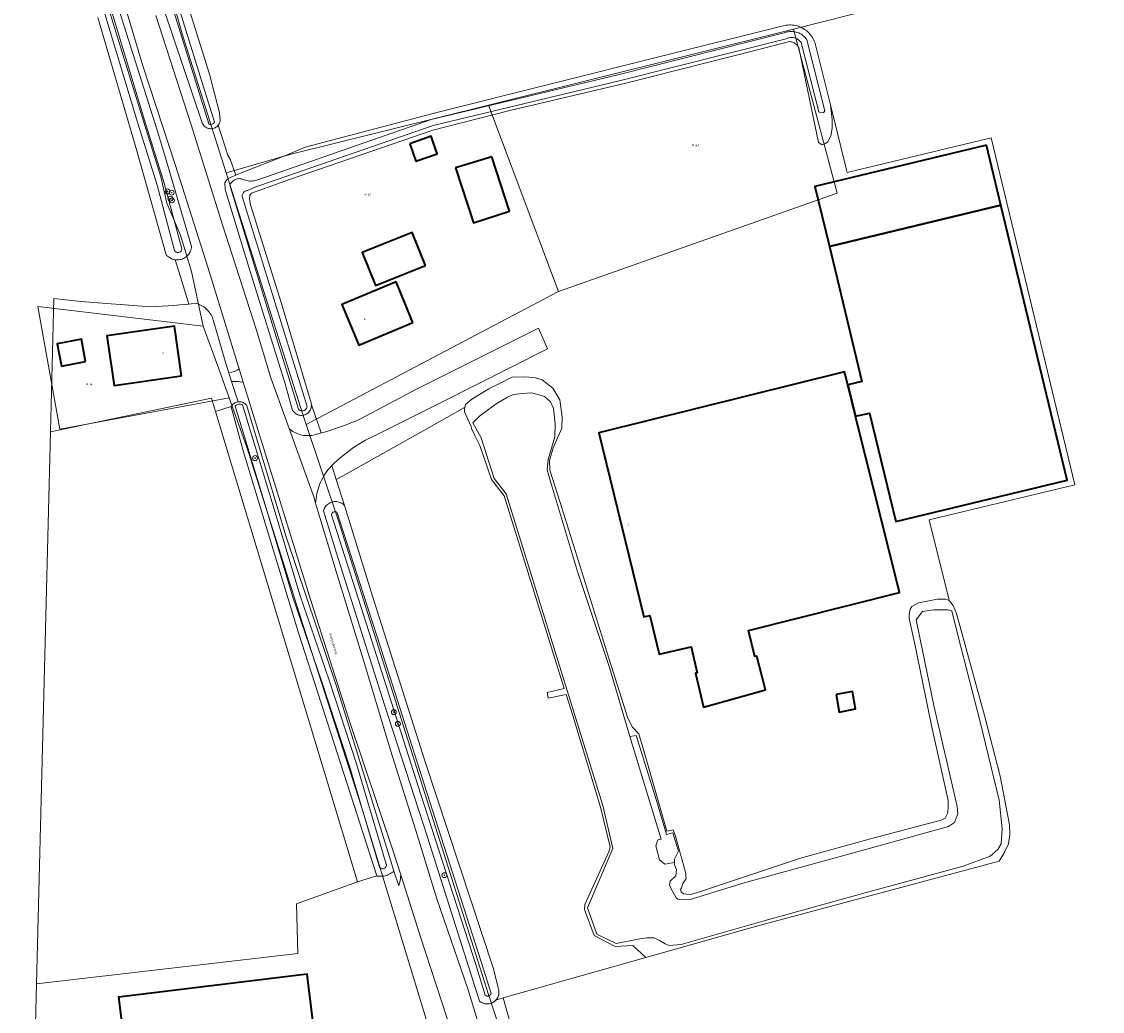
# Model space of a CAD drawing. Header units: metres. Extents: x 250001 to 257773, y 598992 to 609118.
# Tile 222 of 256: x 251309 to 251484, y 603246 to 603407. Entities that reach past the tile are written whole.
import ezdxf
from ezdxf.enums import TextEntityAlignment as Align
from ezdxf.lldxf.tags import DXFTag

# ---------------------------------------------------------------- set-up
doc = ezdxf.new("R2010")
doc.units = ezdxf.units.M
for name, color, linetype, lineweight in [('B-WE-GR-BOOM-S', 252, 'Continuous', 25), ('B-WE-GR-BOUWLAND-GV', 252, 'Continuous', 13), ('B-WE-GR-GRAS-GV', 252, 'Continuous', 13), ('B-WE-GR-GROENVOORZIENING-GV', 252, 'Continuous', 18), ('B-WE-KG-GRENS_PERCEEL-G', 150, 'KG-PERCEEL', 18), ('B-WE-KG-GRENS_PERCEEL-S', 150, 'Continuous', 25), ('B-WE-KW-KUNSTWERK_STEIGER-GV', 252, 'Continuous', 18), ('B-WE-OG-BEBOUWING-GV', 1, 'Continuous', 35), ('B-WE-OG-BEBOUWING-T18', 7, 'Continuous', 18), ('B-WE-OG-BEBOUWING_LOODS-GV', 1, 'Continuous', 35), ('B-WE-OG-TERREIN_ERF-GV', 7, 'Continuous', 18), ('B-WE-OG-TOPOGRAFIE-T18', 2, 'Continuous', 18), ('B-WE-OG-WATER-GV', 252, 'Continuous', 18), ('B-WE-OG-WATER_SLOOT-GV', 252, 'Continuous', 18), ('B-WE-VH-ONVERHARD-GV', 252, 'Continuous', 18), ('B-WE-VH-VERHARDING_GESLOTEN-GV', 252, 'Continuous', 18), ('B-WE-VH-VERHARDING_OPEN-GV', 252, 'Continuous', 18), ('X-XX-AL-REFERENTIE-G', 7, 'Continuous', 18)]:
    doc.layers.add(name, color=color, linetype=linetype, lineweight=lineweight)
doc.styles.add('NLCS-ISO', font='NLCS-ISO.ttf')
doc.styles.add('NLCS-ISO-ANNOTATIEF-T18', font='NLCS-ISO.ttf', dxfattribs={"height": 1.8})
doc.styles.get("Standard").update_dxf_attribs({"font": 'NLCS-ISO.ttf'})
tags = doc.linetypes.add('KG-PERCEEL', pattern='A,5.5,-2,["P",Standard,S=1.8,R=0,X=-0.5,Y=-0.9],-2,5.5,-2,[5,NLCS.SHX,S=0.75,R=0,X=0,Y=0],-2', length=19).pattern_tags.tags
tags[6] = DXFTag(74, 10)

# ---------------------------------------------------------------- blocks, each defined once
blk = doc.blocks.new('SKG-PERCEELNUMMER-SO')
at = {"style": 'NLCS-ISO', "oblique": 10, "flags": 1}
blk.add_attdef('GEMEENTECODE', text='', height=1.8, dxfattribs=at).set_placement((0, 2.55), align=Align.MIDDLE_CENTER)
at = {"style": 'NLCS-ISO', "oblique": 10}
blk.add_attdef('SECTIE', text='', height=1.8, dxfattribs=at).set_placement((-0.5, 0), align=Align.MIDDLE_RIGHT)
blk.add_attdef('PERCEELNUMMER', text='', height=1.8, dxfattribs=at).set_placement((0.5, 0), align=Align.MIDDLE_LEFT)
blk = doc.blocks.new('BS2021-132-Xref-KAD-20210617')
at = {"layer": 'B-WE-KG-GRENS_PERCEEL-G', "flags": 128}
for points in [[(251263.054, 603597.515), (251263.437, 603596.25), (251265.671, 603589.312), (251272.25, 603568.5), (251281.187, 603540.5), (251282.171, 603537.5), (251287.046, 603521.875), (251288.968, 603515.687), (251290.953, 603509.125), (251294.109, 603500.375), (251304.437, 603467.062), (251313.875, 603437.312), (251321.281, 603413.25), (251327.656, 603392.75), (251331.156, 603381.437), (251332.14, 603377.125), (251334.359, 603371.937), (251336.14, 603366.062), (251338.046, 603357.187)], [(251341.765, 603382.077), (251334.633, 603404.609), (251332.855, 603410.832), (251314.631, 603468.615), (251297.296, 603525.953), (251294.63, 603533.954), (251274.509, 603597.515)], [(251752.291, 603479.917), (251649.645, 603455.645), (251593.17, 603442.59), (251593.033, 603443.588), (251581.04, 603440.81), (251540.04, 603430.43), (251490.61, 603418.61), (251489.303, 603418.027), (251488.97, 603418.75), (251443.08, 603407.7), (251433.852, 603405.401)], [(251433.852, 603405.401), (251384.348, 603393.07)], [(251395.736, 603362.78), (251440.946, 603378.751), (251433.852, 603405.401)], [(251384.348, 603393.07), (251352.11, 603385.04), (251341.765, 603382.077)], [(251384.348, 603393.07), (251395.736, 603362.78)], [(251341.765, 603382.077), (251354.19, 603342.826), (251354.727, 603341.226)], [(251387.292, 603358.342), (251395.736, 603362.78)], [(251342.244, 603345.534), (251314.745, 603340.423), (251311.162, 603360.343), (251338.046, 603357.187)], [(251338.046, 603357.187), (251340.562, 603350.25), (251342.244, 603345.534)], [(251387.292, 603358.342), (251354.727, 603341.226)], [(251342.244, 603345.534), (251345.109, 603337.5), (251354.218, 603308.75), (251363.718, 603279.125), (251376.742, 603236.477), (251376.819, 603236.502), (251379.632, 603235.685), (251381.633, 603234.93), (251382.134, 603234.301), (251383.317, 603229.312)], [(251354.727, 603341.226), (251359.938, 603325.712), (251384.352, 603248.674), (251390.32, 603230.499), (251419.345, 603137.186), (251420.701, 603131.489), (251448.098, 603042.516), (251453.795, 603027.325), (251463.831, 602994.231), (251478.479, 602949.745)]]:
    blk.add_lwpolyline(points, dxfattribs=at)
at = {"layer": 'B-WE-KG-GRENS_PERCEEL-S', "xscale": 0.2, "yscale": 0.2, "zscale": 0.2}
for p, values in [((251417.818, 603386.553), {'PERCEELNUMMER': '62', 'SECTIE': 'M'}), ((251364.612, 603378.535), {'PERCEELNUMMER': '61', 'SECTIE': 'M'}), ((251319.433, 603347.738), {'PERCEELNUMMER': '14', 'SECTIE': 'M'})]:
    blk.add_blockref('SKG-PERCEELNUMMER-SO', p, dxfattribs=at).add_auto_attribs(values)
blk = doc.blocks.new('SGR-BOOM_01-SO')
at = {"linetype": 'ByBlock', "lineweight": 18}
h = blk.add_hatch(color=0, dxfattribs=at)
h.dxf.hatch_style = 1
edge = h.paths.add_edge_path()
edge.add_arc((0, 0), 0.25, 0, 360)
at = {"color": 0, "linetype": 'ByBlock', "lineweight": 18}
for radius in [2, 0.25]:
    blk.add_circle((0, 0), radius, dxfattribs=at)
blk = doc.blocks.new('BS2021-132-Xref-BGT-GRIJS-20210617-aangepast')
at = {"layer": 'B-WE-GR-BOUWLAND-GV', "flags": 128}
for points in [[(251310.262, 603221.906), (251310.982, 603250.392), (251313.245, 603340.005), (251313.791, 603361.635), (251318.17, 603361.159), (251329.467, 603360.325), (251330.416, 603360.359), (251331.364, 603360.405), (251332.313, 603360.463), (251333.261, 603360.533), (251334.209, 603360.615), (251335.155, 603360.71), (251335.672, 603360.768), (251334.625, 603364.3), (251333.474, 603367.957), (251333.444, 603367.961), (251333.253, 603367.998), (251333.066, 603368.051), (251332.884, 603368.119), (251332.709, 603368.202), (251332.54, 603368.299), (251332.381, 603368.409), (251332.231, 603368.532), (251332.091, 603368.667), (251332, 603368.769), (251327.248, 603385.617), (251320.905, 603407.308)], [(251333.571, 603415.582), (251339.058, 603398.071), (251340.662, 603391.81), (251340.794, 603390.626), (251340.773, 603390.471), (251340.736, 603390.319), (251340.683, 603390.172), (251340.616, 603390.031), (251340.476, 603389.824), (251342.047, 603384.93), (251342.383, 603384.258), (251343.316, 603381.675), (251344.059, 603381.993), (251351.303, 603384.84), (251354.584, 603386.22), (251376.202, 603391.899), (251412.426, 603400.998), (251432.176, 603405.92), (251432.424, 603405.981), (251432.681, 603406.027), (251432.941, 603406.058), (251433.202, 603406.073), (251433.463, 603406.071), (251433.724, 603406.054), (251433.983, 603406.021), (251434.24, 603405.972), (251434.493, 603405.907), (251434.742, 603405.828), (251434.985, 603405.733), (251435.222, 603405.623), (251435.674, 603405.361), (251435.888, 603405.21), (251435.974, 603405.141), (251436.091, 603405.046), (251436.284, 603404.87), (251436.637, 603404.484), (251436.795, 603404.276), (251436.939, 603404.058), (251437.07, 603403.832), (251437.29, 603403.358), (251437.378, 603403.112), (251437.45, 603402.861), (251437.507, 603402.606), (251439.867, 603393.116), (251442.385, 603382.993), (251442.597, 603382.132), (251465.951, 603387.757), (251479.53, 603331.416), (251455.88, 603325.738), (251459.074, 603312.901), (251459.144, 603312.641), (251459.771, 603311.812), (251460.341, 603310.538), (251464.887, 603293.976), (251467.425, 603284.097), (251468.937, 603276.198), (251468.97, 603274.644), (251468.795, 603273.115), (251468.04, 603271.544), (251467.281, 603270.321), (251427.677, 603259.676), (251409.875, 603254.642), (251386.709, 603248.091), (251388.641, 603241.33)]]:
    blk.add_lwpolyline(points, dxfattribs=at)
at = {"layer": 'B-WE-GR-GRAS-GV', "flags": 128}
for points in [[(251313.245, 603340.005), (251310.982, 603250.392), (251353.416, 603255.295), (251353.177, 603263.391), (251363.099, 603266.963), (251340.019, 603343.304), (251339.366, 603345.465)], [(251393.88, 603297.71), (251396.658, 603298.345), (251386.895, 603329.619), (251384.821, 603332.296), (251382.969, 603337.8), (251382.175, 603339.334), (251381.602, 603340.543), (251381.561, 603340.865), (251380.444, 603343.24), (251380.448, 603343.75), (251380.495, 603343.945), (251380.472, 603343.987), (251374.696, 603340.735), (251360.511, 603332.786), (251359.635, 603332.295), (251360.969, 603328.069), (251365.524, 603313.318), (251374.064, 603286.411), (251385.137, 603252.807), (251385.929, 603249.713), (251385.983, 603249.546), (251386.021, 603249.375), (251386.045, 603249.202), (251386.052, 603249.027), (251386.043, 603248.852), (251386.018, 603248.679), (251385.977, 603248.508), (251385.921, 603248.343), (251385.85, 603248.182), (251385.765, 603248.03), (251385.667, 603247.885), (251385.555, 603247.75), (251385.547, 603247.742), (251386.709, 603248.091), (251409.875, 603254.642), (251407.771, 603256.594), (251404.913, 603256.435), (251401.5, 603258.261), (251399.912, 603262.467), (251399.992, 603263.261), (251403.881, 603271.834), (251404.119, 603272.627), (251402.532, 603279.057), (251398.007, 603294.138), (251396.976, 603297.392), (251394.039, 603296.757)]]:
    blk.add_lwpolyline(points, close=True, dxfattribs=at)
at = {"layer": 'B-WE-GR-GROENVOORZIENING-GV', "flags": 128}
for points in [[(251330.357, 603407.584), (251336.071, 603389.834), (251341.177, 603373.64), (251346.616, 603356.658), (251349.024, 603348.805), (251351.995, 603340.534), (251352.147, 603340.405), (251352.36, 603340.242), (251352.582, 603340.092), (251352.813, 603339.955), (251353.052, 603339.832), (251353.297, 603339.724), (251353.548, 603339.63), (251353.805, 603339.552), (251354.066, 603339.489), (251354.33, 603339.442), (251354.596, 603339.41), (251354.864, 603339.395), (251355.132, 603339.395), (251355.4, 603339.412), (251355.666, 603339.444), (251355.93, 603339.492), (251356.191, 603339.556), (251356.447, 603339.635), (251356.506, 603339.65), (251357.165, 603339.824), (251355.599, 603344.41), (251355.6, 603344.248), (251355.584, 603344.087), (251355.553, 603343.928), (251355.506, 603343.773), (251355.445, 603343.624), (251355.368, 603343.481), (251355.278, 603343.347), (251355.176, 603343.222), (251355.061, 603343.108), (251354.936, 603343.006), (251354.801, 603342.917), (251354.658, 603342.841), (251354.508, 603342.78), (251354.353, 603342.734), (251354.194, 603342.703), (251354.033, 603342.689), (251353.872, 603342.69), (251353.711, 603342.707), (251353.552, 603342.74), (251353.398, 603342.789), (251353.107, 603342.93), (251352.974, 603343.021), (251352.85, 603343.126), (251352.738, 603343.242), (251352.637, 603343.368), (251352.549, 603343.504), (251351.313, 603347.783), (251345.431, 603366.769), (251341.584, 603379.335), (251341.548, 603380.425), (251341.824, 603380.877), (251342.19, 603381.191), (251343.316, 603381.675), (251342.383, 603384.258), (251342.047, 603384.93), (251340.476, 603389.824), (251340.441, 603389.773), (251340.334, 603389.658), (251340.216, 603389.555), (251340.088, 603389.465), (251339.952, 603389.388), (251339.809, 603389.326), (251339.66, 603389.278), (251339.507, 603389.247), (251339.351, 603389.23), (251339.195, 603389.23), (251339.039, 603389.246), (251338.886, 603389.277), (251338.737, 603389.324), (251338.594, 603389.386), (251338.457, 603389.463), (251338.329, 603389.553), (251338.211, 603389.655), (251338.104, 603389.769), (251338.009, 603389.893), (251337.927, 603390.027), (251337.86, 603390.168), (251337.856, 603390.177), (251331.713, 603408.498)], [(251324.121, 603409.288), (251330.569, 603388.977), (251332.248, 603383.443), (251336.151, 603370.114), (251336.128, 603369.922), (251336.09, 603369.731), (251336.036, 603369.545), (251335.967, 603369.363), (251335.884, 603369.188), (251335.786, 603369.02), (251335.674, 603368.861), (251335.551, 603368.712), (251335.268, 603368.446), (251335.111, 603368.332), (251334.945, 603368.23), (251334.772, 603368.143), (251334.592, 603368.07), (251334.406, 603368.013), (251334.217, 603367.971), (251334.024, 603367.944), (251333.831, 603367.934), (251333.637, 603367.939), (251333.474, 603367.957), (251334.625, 603364.3), (251335.672, 603360.768), (251336.1, 603360.817), (251336.761, 603360.899), (251337.004, 603360.834), (251337.241, 603360.755), (251337.473, 603360.66), (251337.699, 603360.551), (251337.917, 603360.428), (251338.127, 603360.291), (251338.328, 603360.141), (251338.518, 603359.978), (251338.698, 603359.804), (251339.023, 603359.422), (251339.166, 603359.217), (251339.297, 603359.003), (251339.413, 603358.781), (251339.514, 603358.552), (251339.601, 603358.317), (251339.644, 603358.181), (251341.596, 603351.509), (251342.19, 603349.619), (251342.687, 603349.696), (251342.907, 603349.758), (251343.122, 603349.835), (251343.33, 603349.927), (251343.532, 603350.033), (251343.726, 603350.153), (251343.846, 603350.239), (251343.749, 603350.552), (251338.775, 603366.737), (251333.522, 603383.237), (251328.219, 603399.44), (251323.385, 603415.684)], [(251388.641, 603241.33), (251386.709, 603248.091), (251385.547, 603247.742), (251385.432, 603247.626), (251385.298, 603247.513), (251385.154, 603247.414), (251385.001, 603247.327), (251384.842, 603247.255), (251384.676, 603247.198), (251384.506, 603247.157), (251384.333, 603247.131), (251384.158, 603247.12), (251383.983, 603247.126), (251383.809, 603247.148), (251383.638, 603247.185), (251383.471, 603247.238), (251383.31, 603247.306), (251383.155, 603247.389), (251383.009, 603247.485), (251382.914, 603247.558), (251374.462, 603274.193), (251367.466, 603295.684), (251359.679, 603320.315), (251357.556, 603327.189), (251357.609, 603327.361), (251357.676, 603327.527), (251357.758, 603327.686), (251357.854, 603327.838), (251357.964, 603327.981), (251358.217, 603328.233), (251358.36, 603328.342), (251358.512, 603328.437), (251358.672, 603328.519), (251358.838, 603328.586), (251359.01, 603328.637), (251359.186, 603328.674), (251359.364, 603328.694), (251359.543, 603328.699), (251359.722, 603328.687), (251359.9, 603328.66), (251360.074, 603328.617), (251360.244, 603328.559), (251360.407, 603328.486), (251360.564, 603328.398), (251360.713, 603328.297), (251360.852, 603328.183), (251360.969, 603328.069), (251359.635, 603332.295), (251358.924, 603334.548), (251358.791, 603334.41), (251358.533, 603334.119), (251358.286, 603333.818), (251358.053, 603333.507), (251357.832, 603333.186), (251357.625, 603332.857), (251357.431, 603332.519), (251357.252, 603332.174), (251357.086, 603331.822), (251356.936, 603331.463), (251356.8, 603331.098), (251356.679, 603330.729), (251356.574, 603330.354), (251356.484, 603329.975), (251356.41, 603329.593), (251356.352, 603329.209), (251356.309, 603328.822), (251356.282, 603328.433), (251359.608, 603317.357), (251363.993, 603303.128), (251368.459, 603288.345), (251372.57, 603275.298), (251375.934, 603264.182), (251381.065, 603249.421), (251385.218, 603235.693)]]:
    blk.add_lwpolyline(points, dxfattribs=at)
for points in [[(251343.73, 603348.176), (251343.413, 603348.192), (251343.094, 603348.192), (251342.777, 603348.177), (251342.647, 603348.163), (251343.68, 603344.874), (251343.924, 603344.895), (251344.078, 603344.885), (251344.231, 603344.858), (251344.381, 603344.816), (251344.525, 603344.759), (251344.663, 603344.688), (251344.793, 603344.603), (251344.913, 603344.505), (251345.023, 603344.394), (251345.032, 603344.384), (251351.509, 603322.946), (251359.736, 603298.565), (251368.291, 603270.988), (251368.982, 603268.675), (251369.773, 603266.302), (251369.865, 603266.583), (251369.941, 603266.869), (251370.002, 603267.159), (251370.047, 603267.451), (251370.076, 603267.746), (251370.089, 603268.042), (251370.09, 603268.098), (251368.802, 603272.108), (251361.632, 603293.498), (251355.485, 603312.613), (251349.331, 603332.536), (251344.519, 603348.065), (251344.361, 603348.095), (251344.047, 603348.144)], [(251342.545, 603344.049), (251342.583, 603344.117), (251340.019, 603343.304), (251363.099, 603266.963), (251366.225, 603267.9), (251361.38, 603282.846), (251353.509, 603307.401), (251344.527, 603336.935)]]:
    blk.add_lwpolyline(points, close=True, dxfattribs=at)
at = {"layer": 'B-WE-KW-KUNSTWERK_STEIGER-GV', "flags": 128}
blk.add_lwpolyline([(251411.634, 603280.141), (251408.335, 603290.699), (251407.313, 603290.522), (251412.382, 603273.885), (251411.847, 603273.773), (251411.514, 603272.779), (251412.099, 603270.524), (251412.974, 603269.798), (251414.548, 603270.072), (251414.524, 603270.608), (251415.184, 603271.947), (251414.281, 603274.924), (251413.258, 603274.608)], close=True, dxfattribs=at)
at = {"layer": 'B-WE-OG-BEBOUWING-GV', "flags": 128}
for points in [[(251371.583, 603386.801), (251372.536, 603383.985), (251376.023, 603385.166), (251375.055, 603387.996)], [(251379.017, 603382.856), (251381.918, 603373.957), (251387.772, 603375.83), (251384.888, 603384.656)], [(251467.557, 603376.829), (251439.702, 603370.12), (251444.986, 603348.185), (251442.684, 603347.638), (251443.95, 603342.559), (251446.22, 603343.06), (251450.459, 603325.465), (251478.324, 603332.155)], [(251374.137, 603367.042), (251371.97, 603372.397), (251363.848, 603369.11), (251366.015, 603363.755)], [(251372.09, 603357.74), (251369.331, 603364.349), (251360.541, 603360.679), (251363.3, 603354.07)], [(251334.506, 603349.126), (251333.347, 603357.175), (251322.402, 603355.579), (251323.559, 603347.549)], [(251318.942, 603351.439), (251318.267, 603355.034), (251314.324, 603354.294), (251314.999, 603350.699)], [(251443.95, 603342.559), (251442.684, 603347.638), (251442.149, 603349.782), (251402.272, 603339.837), (251409.579, 603309.958), (251410.545, 603310.186), (251412.033, 603303.891), (251417.247, 603305.124), (251418.244, 603300.905), (251417.962, 603300.838), (251419.266, 603295.323), (251429.3, 603298.11), (251427.917, 603303.611), (251427.616, 603303.535), (251426.559, 603307.743), (251451.095, 603313.91)], [(251440.773, 603297.376), (251441.291, 603294.523), (251443.949, 603295.02), (251443.452, 603297.863)], [(251356.391, 603239.98), (251354.922, 603251.966), (251324.299, 603248.214), (251325.767, 603236.228)]]:
    blk.add_lwpolyline(points, close=True, dxfattribs=at)
at = {"layer": 'B-WE-OG-BEBOUWING_LOODS-GV', "flags": 128}
blk.add_lwpolyline([(251465.214, 603386.551), (251437.36, 603379.842), (251439.702, 603370.12), (251467.557, 603376.829)], close=True, dxfattribs=at)
at = {"layer": 'B-WE-OG-TERREIN_ERF-GV', "flags": 128}
for points in [[(251465.951, 603387.757), (251442.597, 603382.132), (251442.385, 603382.993), (251439.867, 603393.116), (251440.158, 603390.707), (251440.131, 603389.362), (251440.057, 603388.6), (251439.954, 603388.056), (251439.674, 603387.564), (251439.435, 603387.072), (251438.976, 603386.796), (251438.543, 603386.601), (251437.914, 603386.995), (251434.735, 603402.357), (251434.692, 603402.441), (251434.605, 603402.584), (251434.506, 603402.718), (251434.394, 603402.843), (251434.271, 603402.956), (251433.995, 603403.146), (251433.846, 603403.22), (251433.69, 603403.28), (251433.529, 603403.325), (251433.365, 603403.355), (251433.199, 603403.369), (251427.784, 603402.006), (251406.668, 603396.641), (251387.83, 603392.165), (251375.315, 603389), (251352.043, 603380.973), (251345.848, 603378.754), (251345.573, 603378.439), (251345.568, 603377.803), (251345.696, 603376.894), (251350.696, 603361.003), (251355.556, 603344.705), (251355.582, 603344.571), (251355.599, 603344.41), (251357.165, 603339.824), (251357.307, 603339.862), (251358.104, 603340.088), (251358.897, 603340.33), (251359.685, 603340.588), (251360.468, 603340.86), (251361.245, 603341.148), (251362.017, 603341.45), (251362.783, 603341.767), (251363.542, 603342.099), (251372.569, 603346.88), (251392.468, 603356.859), (251393.937, 603353.514), (251376.462, 603344.687), (251366.15, 603339.536), (251366.063, 603339.497), (251365.494, 603339.227), (251364.932, 603338.943), (251364.378, 603338.646), (251363.831, 603338.334), (251363.292, 603338.008), (251362.761, 603337.668), (251362.24, 603337.316), (251361.727, 603336.95), (251361.224, 603336.571), (251360.731, 603336.18), (251360.248, 603335.776), (251359.775, 603335.36), (251359.313, 603334.932), (251359.061, 603334.69), (251358.924, 603334.548), (251359.635, 603332.295), (251360.511, 603332.786), (251374.696, 603340.735), (251380.472, 603343.987), (251380.495, 603343.945), (251380.622, 603344.475), (251381.649, 603345.302), (251384.4, 603346.995), (251388.197, 603348.866), (251390.123, 603348.966), (251391.838, 603348.859), (251393.041, 603348.431), (251393.825, 603347.868), (251394.769, 603347.095), (251395.937, 603345.229), (251396.308, 603342.397), (251396.27, 603340.634), (251394.828, 603337.422), (251394.277, 603335.362), (251394.311, 603333.785), (251396.007, 603328.529), (251403.576, 603304.297), (251406.989, 603293.529), (251407.742, 603292.038), (251408.777, 603290.963), (251409.926, 603286.918), (251413.308, 603275.199), (251414.353, 603275.399), (251414.716, 603274.353), (251416.36, 603268.494), (251416.444, 603267.496), (251415.927, 603266.665), (251415.69, 603265.994), (251415.548, 603265.717), (251415.638, 603265.322), (251416.03, 603264.994), (251417.119, 603264.869), (251418.095, 603265.186), (251434.981, 603270.798), (251446.745, 603274.04), (251457.856, 603276.94), (251458.485, 603277.283), (251458.863, 603278.045), (251458.986, 603278.925), (251458.973, 603280.178), (251456.291, 603292.308), (251453.504, 603305.83), (251452.631, 603309.688), (251452.636, 603310.314), (251452.829, 603311.194), (251453.088, 603311.679), (251454.183, 603312.226), (251457.25, 603312.85), (251458.618, 603312.839), (251459.144, 603312.641), (251459.074, 603312.901), (251455.88, 603325.738), (251479.53, 603331.416)], [(251372.536, 603383.985), (251371.583, 603386.801), (251375.055, 603387.996), (251376.023, 603385.166)], [(251442.149, 603349.782), (251442.684, 603347.638), (251444.986, 603348.185), (251439.702, 603370.12), (251437.36, 603379.842), (251465.214, 603386.551), (251467.557, 603376.829), (251478.324, 603332.155), (251450.459, 603325.465), (251446.22, 603343.06), (251443.95, 603342.559), (251451.095, 603313.91), (251426.559, 603307.743), (251427.616, 603303.535), (251427.917, 603303.611), (251429.3, 603298.11), (251419.266, 603295.323), (251417.962, 603300.838), (251418.244, 603300.905), (251417.247, 603305.124), (251412.033, 603303.891), (251410.545, 603310.186), (251409.579, 603309.958), (251402.272, 603339.837)], [(251381.918, 603373.957), (251379.017, 603382.856), (251384.888, 603384.656), (251387.772, 603375.83)], [(251374.137, 603367.042), (251366.015, 603363.755), (251363.848, 603369.11), (251371.97, 603372.397)], [(251372.09, 603357.74), (251363.3, 603354.07), (251360.541, 603360.679), (251369.331, 603364.349)], [(251313.245, 603340.005), (251339.366, 603345.465), (251340.019, 603343.304), (251342.583, 603344.117), (251342.62, 603344.185), (251342.709, 603344.312), (251342.81, 603344.43), (251342.923, 603344.536), (251343.046, 603344.63), (251343.178, 603344.712), (251343.318, 603344.779), (251343.464, 603344.831), (251343.615, 603344.868), (251343.68, 603344.874), (251342.647, 603348.163), (251342.19, 603349.619), (251341.596, 603351.509), (251339.644, 603358.181), (251339.601, 603358.317), (251339.514, 603358.552), (251339.413, 603358.781), (251339.297, 603359.003), (251339.166, 603359.217), (251339.023, 603359.422), (251338.698, 603359.804), (251338.518, 603359.978), (251338.328, 603360.141), (251338.127, 603360.291), (251337.917, 603360.428), (251337.699, 603360.551), (251337.473, 603360.66), (251337.241, 603360.755), (251337.004, 603360.834), (251336.761, 603360.899), (251336.1, 603360.817), (251335.672, 603360.768), (251335.155, 603360.71), (251334.209, 603360.615), (251333.261, 603360.533), (251332.313, 603360.463), (251331.364, 603360.405), (251330.416, 603360.359), (251329.467, 603360.325), (251318.17, 603361.159), (251313.791, 603361.635)], [(251334.506, 603349.126), (251323.559, 603347.549), (251322.402, 603355.579), (251333.347, 603357.175)], [(251314.324, 603354.294), (251318.267, 603355.034), (251318.942, 603351.439), (251314.999, 603350.699)], [(251440.773, 603297.376), (251443.452, 603297.863), (251443.949, 603295.02), (251441.291, 603294.523)], [(251354.922, 603251.966), (251356.391, 603239.98), (251325.767, 603236.228), (251324.299, 603248.214)]]:
    blk.add_lwpolyline(points, close=True, dxfattribs=at)
blk.add_lwpolyline([(251378.543, 603241.955), (251373.272, 603258.195), (251370.09, 603268.098), (251370.089, 603268.042), (251370.076, 603267.746), (251370.047, 603267.451), (251370.002, 603267.159), (251369.941, 603266.869), (251369.865, 603266.583), (251369.773, 603266.302), (251368.982, 603268.675), (251368.808, 603268.53), (251368.626, 603268.397), (251368.434, 603268.277), (251368.234, 603268.171), (251368.028, 603268.079), (251367.816, 603268.001), (251367.599, 603267.939), (251367.378, 603267.892), (251367.155, 603267.861), (251366.93, 603267.845), (251366.705, 603267.845), (251366.481, 603267.861), (251366.259, 603267.893), (251366.225, 603267.9), (251363.099, 603266.963), (251353.177, 603263.391), (251353.416, 603255.295), (251310.982, 603250.392), (251310.262, 603221.906)], dxfattribs=at)
at = {"layer": 'B-WE-OG-WATER-GV', "flags": 128}
for points in [[(251436.015, 603403.678), (251435.891, 603403.856), (251435.754, 603404.024), (251435.605, 603404.182), (251435.444, 603404.328), (251435.273, 603404.462), (251435.093, 603404.584), (251434.905, 603404.692), (251434.709, 603404.785), (251434.506, 603404.864), (251434.299, 603404.928), (251434.087, 603404.976), (251433.872, 603405.008), (251433.656, 603405.025), (251433.439, 603405.026), (251433.222, 603405.011), (251433.007, 603404.979), (251432.795, 603404.933), (251432.587, 603404.87), (251432.384, 603404.793), (251432.337, 603404.772), (251405.332, 603397.976), (251375.062, 603390.71), (251346.898, 603380.945), (251346.682, 603380.872), (251346.461, 603380.814), (251346.237, 603380.772), (251346.01, 603380.745), (251345.781, 603380.734), (251345.552, 603380.739), (251345.324, 603380.76), (251345.098, 603380.796), (251344.656, 603380.915), (251344.443, 603380.997), (251344.26, 603381.082), (251344.205, 603381.094), (251344.043, 603381.116), (251343.881, 603381.123), (251343.718, 603381.113), (251343.558, 603381.088), (251343.4, 603381.047), (251343.248, 603380.991), (251343.101, 603380.92), (251342.962, 603380.835), (251342.833, 603380.737), (251342.713, 603380.627), (251342.605, 603380.505), (251342.51, 603380.373), (251342.427, 603380.233), (251342.359, 603380.085), (251349.248, 603357.523), (251353.516, 603343.685), (251353.597, 603343.607), (251353.689, 603343.541), (251353.789, 603343.489), (251353.896, 603343.451), (251354.007, 603343.429), (251354.12, 603343.422), (251354.233, 603343.432), (251354.343, 603343.457), (251354.448, 603343.498), (251354.547, 603343.553), (251354.637, 603343.621), (251354.717, 603343.701), (251354.784, 603343.792), (251354.838, 603343.891), (251354.878, 603343.997), (251354.902, 603344.108), (251354.907, 603344.147), (251344.375, 603378.225), (251344.37, 603378.341), (251344.381, 603378.457), (251344.408, 603378.571), (251344.45, 603378.68), (251344.506, 603378.782), (251344.576, 603378.875), (251344.658, 603378.958), (251344.751, 603379.029), (251344.852, 603379.087), (251344.96, 603379.131), (251345.073, 603379.159), (251345.19, 603379.171), (251345.201, 603379.171), (251346.825, 603379.876), (251346.969, 603379.913), (251347.222, 603379.999), (251375.343, 603389.749), (251405.571, 603397.005), (251432.661, 603403.822), (251432.763, 603403.867), (251432.91, 603403.923), (251433.047, 603403.964), (251433.187, 603403.995), (251433.329, 603404.016), (251433.472, 603404.026), (251433.616, 603404.025), (251433.759, 603404.014), (251433.901, 603403.993), (251434.041, 603403.961), (251434.178, 603403.919), (251434.311, 603403.867), (251434.441, 603403.805), (251434.565, 603403.734), (251434.684, 603403.654), (251434.797, 603403.565), (251434.903, 603403.468), (251435.002, 603403.364), (251435.091, 603403.254), (251437.972, 603391.996), (251438.187, 603391.866), (251438.714, 603391.819), (251438.939, 603392.147)], [(251393.438, 603345.748), (251391.402, 603346.368), (251389.823, 603346.242), (251388.43, 603346.068), (251387.453, 603345.659), (251385.588, 603344.561), (251382.881, 603342.542), (251381.818, 603341.497), (251383.156, 603339.021), (251385.256, 603332.446), (251387.194, 603329.962), (251402.91, 603279.321), (251404.547, 603272.336), (251400.4, 603262.731), (251401.928, 603258.475), (251405.093, 603256.947), (251408.907, 603257.699), (251410.068, 603257.875), (251411.228, 603257.865), (251412.106, 603257.44), (251413.029, 603256.876), (251413.676, 603256.639), (251415.626, 603256.762), (251428.878, 603260.548), (251444.92, 603265.008), (251461.425, 603269.51), (251465.799, 603271.097), (251467.061, 603272.2), (251467.579, 603273.123), (251467.738, 603275.534), (251467.267, 603280.223), (251464.171, 603292.913), (251460.622, 603306.769), (251459.593, 603310.975), (251458.93, 603311.108), (251456.657, 603311.127), (251454.799, 603310.817), (251453.768, 603309.481), (251456.668, 603295.586), (251460.428, 603279.179), (251460.557, 603277.972), (251459.989, 603276.585), (251459.056, 603275.944), (251444.781, 603271.98), (251425.858, 603266.802), (251417.067, 603264.092), (251415.073, 603264.109), (251414.797, 603264.343), (251414.065, 603265.694), (251413.747, 603266.485), (251413.845, 603267.041), (251414.78, 603267.915), (251414.881, 603268.935), (251414.563, 603269.726), (251414.547, 603270.072), (251414.524, 603270.608), (251415.184, 603271.947), (251414.281, 603274.924), (251413.258, 603274.608), (251411.634, 603280.141), (251408.335, 603290.699), (251407.313, 603290.522), (251403.974, 603301.776), (251398.815, 603317.313), (251394.437, 603331.962), (251393.895, 603333.822), (251394.049, 603335.538), (251395.1, 603339.194), (251395.164, 603341.327), (251394.906, 603343.788), (251394.405, 603344.905)]]:
    blk.add_lwpolyline(points, close=True, dxfattribs=at)
at = {"layer": 'B-WE-OG-WATER_SLOOT-GV', "flags": 128}
for points in [[(251331.713, 603408.498), (251337.856, 603390.177), (251337.86, 603390.168), (251337.927, 603390.027), (251338.009, 603389.893), (251338.104, 603389.769), (251338.211, 603389.655), (251338.329, 603389.553), (251338.457, 603389.463), (251338.594, 603389.386), (251338.737, 603389.324), (251338.886, 603389.277), (251339.039, 603389.246), (251339.195, 603389.23), (251339.351, 603389.23), (251339.507, 603389.247), (251339.66, 603389.278), (251339.809, 603389.326), (251339.952, 603389.388), (251340.088, 603389.465), (251340.216, 603389.555), (251340.334, 603389.658), (251340.441, 603389.773), (251340.476, 603389.824), (251340.616, 603390.031), (251340.683, 603390.172), (251340.736, 603390.319), (251340.773, 603390.471), (251340.794, 603390.626), (251340.662, 603391.81), (251339.058, 603398.071), (251333.571, 603415.582)], [(251325.985, 603435.107), (251335.228, 603405.24), (251339.871, 603390.309), (251339.821, 603390.218), (251339.758, 603390.136), (251339.683, 603390.065), (251339.598, 603390.007), (251339.505, 603389.962), (251339.304, 603389.917), (251339.2, 603389.919), (251339.098, 603389.936), (251339, 603389.969), (251338.916, 603390.012), (251334.273, 603404.944), (251325.031, 603434.808)], [(251325.031, 603434.808), (251334.273, 603404.944), (251338.916, 603390.012), (251339, 603389.969), (251339.098, 603389.936), (251339.2, 603389.919), (251339.304, 603389.917), (251339.505, 603389.962), (251339.598, 603390.007), (251339.683, 603390.065), (251339.758, 603390.136), (251339.821, 603390.218), (251339.871, 603390.309), (251335.228, 603405.24), (251325.985, 603435.107)], [(251320.905, 603407.308), (251327.248, 603385.617), (251332, 603368.769), (251332.091, 603368.667), (251332.231, 603368.532), (251332.381, 603368.409), (251332.54, 603368.299), (251332.709, 603368.202), (251332.884, 603368.119), (251333.066, 603368.051), (251333.253, 603367.998), (251333.444, 603367.961), (251333.474, 603367.957), (251333.637, 603367.939), (251333.831, 603367.934), (251334.024, 603367.944), (251334.217, 603367.971), (251334.406, 603368.013), (251334.592, 603368.07), (251334.772, 603368.143), (251334.945, 603368.23), (251335.111, 603368.332), (251335.268, 603368.446), (251335.551, 603368.712), (251335.674, 603368.861), (251335.786, 603369.02), (251335.884, 603369.188), (251335.967, 603369.363), (251336.036, 603369.545), (251336.09, 603369.731), (251336.128, 603369.922), (251336.151, 603370.114), (251332.248, 603383.443), (251330.569, 603388.977), (251324.121, 603409.288)], [(251323.055, 603408.758), (251328.492, 603390.631), (251331.681, 603380.372), (251334.551, 603369.747), (251334.547, 603369.648), (251334.528, 603369.551), (251334.494, 603369.458), (251334.445, 603369.372), (251334.382, 603369.295), (251334.309, 603369.229), (251334.225, 603369.175), (251334.038, 603369.112), (251333.939, 603369.104), (251333.841, 603369.111), (251333.744, 603369.135), (251333.653, 603369.173), (251333.569, 603369.226), (251333.495, 603369.291), (251333.432, 603369.368), (251333.392, 603369.434), (251330.529, 603380.038), (251327.345, 603390.281), (251321.91, 603408.398)], [(251321.91, 603408.398), (251327.345, 603390.281), (251330.529, 603380.038), (251333.392, 603369.434), (251333.432, 603369.368), (251333.495, 603369.291), (251333.569, 603369.226), (251333.653, 603369.173), (251333.744, 603369.135), (251333.841, 603369.111), (251333.939, 603369.104), (251334.038, 603369.112), (251334.225, 603369.175), (251334.309, 603369.229), (251334.382, 603369.295), (251334.445, 603369.372), (251334.494, 603369.458), (251334.528, 603369.551), (251334.547, 603369.648), (251334.551, 603369.747), (251331.681, 603380.372), (251328.492, 603390.631), (251323.055, 603408.758)]]:
    blk.add_lwpolyline(points, dxfattribs=at)
for points in [[(251350.696, 603361.003), (251345.696, 603376.894), (251345.568, 603377.803), (251345.573, 603378.439), (251345.848, 603378.754), (251352.043, 603380.973), (251375.315, 603389), (251387.83, 603392.165), (251406.668, 603396.641), (251427.784, 603402.006), (251433.199, 603403.369), (251433.365, 603403.355), (251433.529, 603403.325), (251433.69, 603403.28), (251433.846, 603403.22), (251433.995, 603403.146), (251434.271, 603402.956), (251434.394, 603402.843), (251434.506, 603402.718), (251434.605, 603402.584), (251434.692, 603402.441), (251434.735, 603402.357), (251437.914, 603386.995), (251438.543, 603386.601), (251438.976, 603386.796), (251439.435, 603387.072), (251439.674, 603387.564), (251439.954, 603388.056), (251440.057, 603388.6), (251440.131, 603389.362), (251440.158, 603390.707), (251439.867, 603393.116), (251437.507, 603402.606), (251437.45, 603402.861), (251437.378, 603403.112), (251437.29, 603403.358), (251437.07, 603403.832), (251436.939, 603404.058), (251436.795, 603404.276), (251436.637, 603404.484), (251436.284, 603404.87), (251436.091, 603405.046), (251435.974, 603405.141), (251435.888, 603405.21), (251435.674, 603405.361), (251435.222, 603405.623), (251434.985, 603405.733), (251434.742, 603405.828), (251434.493, 603405.907), (251434.24, 603405.972), (251433.983, 603406.021), (251433.724, 603406.054), (251433.463, 603406.071), (251433.202, 603406.073), (251432.941, 603406.058), (251432.681, 603406.027), (251432.424, 603405.981), (251432.176, 603405.92), (251412.426, 603400.998), (251376.202, 603391.899), (251354.584, 603386.22), (251351.303, 603384.84), (251344.059, 603381.993), (251343.316, 603381.675), (251342.19, 603381.191), (251341.824, 603380.877), (251341.548, 603380.425), (251341.584, 603379.335), (251345.431, 603366.769), (251351.313, 603347.783), (251352.549, 603343.504), (251352.637, 603343.368), (251352.738, 603343.242), (251352.85, 603343.126), (251352.974, 603343.021), (251353.107, 603342.93), (251353.398, 603342.789), (251353.552, 603342.74), (251353.711, 603342.707), (251353.872, 603342.69), (251354.033, 603342.689), (251354.194, 603342.703), (251354.353, 603342.734), (251354.508, 603342.78), (251354.658, 603342.841), (251354.801, 603342.917), (251354.936, 603343.006), (251355.061, 603343.108), (251355.176, 603343.222), (251355.278, 603343.347), (251355.368, 603343.481), (251355.445, 603343.624), (251355.506, 603343.773), (251355.553, 603343.928), (251355.584, 603344.087), (251355.6, 603344.248), (251355.599, 603344.41), (251355.582, 603344.571), (251355.556, 603344.705)], [(251349.248, 603357.523), (251342.359, 603380.085), (251342.427, 603380.233), (251342.51, 603380.373), (251342.605, 603380.505), (251342.713, 603380.627), (251342.833, 603380.737), (251342.962, 603380.835), (251343.101, 603380.92), (251343.248, 603380.991), (251343.4, 603381.047), (251343.558, 603381.088), (251343.718, 603381.113), (251343.881, 603381.123), (251344.043, 603381.116), (251344.205, 603381.094), (251344.26, 603381.082), (251344.443, 603380.997), (251344.656, 603380.915), (251345.098, 603380.796), (251345.324, 603380.76), (251345.552, 603380.739), (251345.781, 603380.734), (251346.01, 603380.745), (251346.237, 603380.772), (251346.461, 603380.814), (251346.682, 603380.872), (251346.898, 603380.945), (251375.062, 603390.71), (251405.332, 603397.976), (251432.337, 603404.772), (251432.384, 603404.793), (251432.587, 603404.87), (251432.795, 603404.933), (251433.007, 603404.979), (251433.222, 603405.011), (251433.439, 603405.026), (251433.656, 603405.025), (251433.872, 603405.008), (251434.087, 603404.976), (251434.299, 603404.928), (251434.506, 603404.864), (251434.709, 603404.785), (251434.905, 603404.692), (251435.093, 603404.584), (251435.273, 603404.462), (251435.444, 603404.328), (251435.605, 603404.182), (251435.754, 603404.024), (251435.891, 603403.856), (251436.015, 603403.678), (251438.939, 603392.147), (251438.714, 603391.819), (251438.187, 603391.866), (251437.972, 603391.996), (251435.091, 603403.254), (251435.002, 603403.364), (251434.903, 603403.468), (251434.797, 603403.565), (251434.684, 603403.654), (251434.565, 603403.734), (251434.441, 603403.805), (251434.311, 603403.867), (251434.178, 603403.919), (251434.041, 603403.961), (251433.901, 603403.993), (251433.759, 603404.014), (251433.616, 603404.025), (251433.472, 603404.026), (251433.329, 603404.016), (251433.187, 603403.995), (251433.047, 603403.964), (251432.91, 603403.923), (251432.763, 603403.867), (251432.661, 603403.822), (251405.571, 603397.005), (251375.343, 603389.749), (251347.222, 603379.999), (251346.969, 603379.913), (251346.825, 603379.876), (251345.201, 603379.171), (251345.19, 603379.171), (251345.073, 603379.159), (251344.96, 603379.131), (251344.852, 603379.087), (251344.751, 603379.029), (251344.658, 603378.958), (251344.576, 603378.875), (251344.506, 603378.782), (251344.45, 603378.68), (251344.408, 603378.571), (251344.381, 603378.457), (251344.37, 603378.341), (251344.375, 603378.225), (251354.907, 603344.147), (251354.902, 603344.108), (251354.878, 603343.997), (251354.838, 603343.891), (251354.784, 603343.792), (251354.717, 603343.701), (251354.637, 603343.621), (251354.547, 603343.553), (251354.448, 603343.498), (251354.343, 603343.457), (251354.233, 603343.432), (251354.12, 603343.422), (251354.007, 603343.429), (251353.896, 603343.451), (251353.789, 603343.489), (251353.689, 603343.541), (251353.597, 603343.607), (251353.516, 603343.685)], [(251394.769, 603347.095), (251393.825, 603347.868), (251393.041, 603348.431), (251391.838, 603348.859), (251390.123, 603348.966), (251388.197, 603348.866), (251384.4, 603346.995), (251381.649, 603345.302), (251380.622, 603344.475), (251380.495, 603343.945), (251380.448, 603343.75), (251380.444, 603343.24), (251381.561, 603340.865), (251381.602, 603340.543), (251382.175, 603339.334), (251382.969, 603337.8), (251384.821, 603332.296), (251386.895, 603329.619), (251396.658, 603298.345), (251393.88, 603297.71), (251394.039, 603296.757), (251396.976, 603297.392), (251398.007, 603294.138), (251402.532, 603279.057), (251404.119, 603272.627), (251403.881, 603271.834), (251399.992, 603263.261), (251399.912, 603262.467), (251401.5, 603258.261), (251404.913, 603256.435), (251407.771, 603256.594), (251409.875, 603254.642), (251427.677, 603259.676), (251467.281, 603270.321), (251468.04, 603271.544), (251468.795, 603273.115), (251468.97, 603274.644), (251468.937, 603276.198), (251467.425, 603284.097), (251464.887, 603293.976), (251460.341, 603310.538), (251459.771, 603311.812), (251459.144, 603312.641), (251458.618, 603312.839), (251457.25, 603312.85), (251454.183, 603312.226), (251453.088, 603311.679), (251452.829, 603311.194), (251452.636, 603310.314), (251452.631, 603309.688), (251453.504, 603305.83), (251456.291, 603292.308), (251458.973, 603280.178), (251458.986, 603278.925), (251458.863, 603278.045), (251458.485, 603277.283), (251457.856, 603276.94), (251446.745, 603274.04), (251434.981, 603270.798), (251418.095, 603265.186), (251417.119, 603264.869), (251416.03, 603264.994), (251415.638, 603265.322), (251415.548, 603265.717), (251415.69, 603265.994), (251415.927, 603266.665), (251416.444, 603267.496), (251416.36, 603268.494), (251414.716, 603274.353), (251414.353, 603275.399), (251413.308, 603275.199), (251409.926, 603286.918), (251408.777, 603290.963), (251407.742, 603292.038), (251406.989, 603293.529), (251403.576, 603304.297), (251396.007, 603328.529), (251394.311, 603333.785), (251394.277, 603335.362), (251394.828, 603337.422), (251396.27, 603340.634), (251396.308, 603342.397), (251395.937, 603345.229)], [(251344.078, 603344.885), (251343.924, 603344.895), (251343.68, 603344.874), (251343.615, 603344.868), (251343.464, 603344.831), (251343.318, 603344.779), (251343.178, 603344.712), (251343.046, 603344.63), (251342.923, 603344.536), (251342.81, 603344.43), (251342.709, 603344.312), (251342.62, 603344.185), (251342.583, 603344.117), (251342.545, 603344.049), (251344.527, 603336.935), (251353.509, 603307.401), (251361.38, 603282.846), (251366.225, 603267.9), (251366.259, 603267.893), (251366.481, 603267.861), (251366.705, 603267.845), (251366.93, 603267.845), (251367.155, 603267.861), (251367.378, 603267.892), (251367.599, 603267.939), (251367.816, 603268.001), (251368.028, 603268.079), (251368.234, 603268.171), (251368.434, 603268.277), (251368.626, 603268.397), (251368.808, 603268.53), (251368.982, 603268.675), (251368.291, 603270.988), (251359.736, 603298.565), (251351.509, 603322.946), (251345.032, 603344.384), (251345.023, 603344.394), (251344.913, 603344.505), (251344.793, 603344.603), (251344.663, 603344.688), (251344.525, 603344.759), (251344.381, 603344.816), (251344.231, 603344.858)], [(251387.194, 603329.962), (251385.256, 603332.446), (251383.156, 603339.021), (251381.818, 603341.497), (251382.881, 603342.542), (251385.588, 603344.561), (251387.453, 603345.659), (251388.43, 603346.068), (251389.823, 603346.242), (251391.402, 603346.368), (251393.438, 603345.748), (251394.405, 603344.905), (251394.906, 603343.788), (251395.164, 603341.327), (251395.1, 603339.194), (251394.049, 603335.538), (251393.895, 603333.822), (251394.437, 603331.962), (251398.815, 603317.313), (251403.974, 603301.776), (251407.313, 603290.522), (251408.335, 603290.699), (251411.634, 603280.141), (251413.258, 603274.608), (251414.281, 603274.924), (251415.184, 603271.947), (251414.524, 603270.608), (251414.547, 603270.072), (251414.563, 603269.726), (251414.881, 603268.935), (251414.78, 603267.915), (251413.845, 603267.041), (251413.747, 603266.485), (251414.065, 603265.694), (251414.797, 603264.343), (251415.073, 603264.109), (251417.067, 603264.092), (251425.858, 603266.802), (251444.781, 603271.98), (251459.056, 603275.944), (251459.989, 603276.585), (251460.557, 603277.972), (251460.428, 603279.179), (251456.668, 603295.586), (251453.768, 603309.481), (251454.799, 603310.817), (251456.657, 603311.127), (251458.93, 603311.108), (251459.593, 603310.975), (251460.622, 603306.769), (251464.171, 603292.913), (251467.267, 603280.223), (251467.738, 603275.534), (251467.579, 603273.123), (251467.061, 603272.2), (251465.799, 603271.097), (251461.425, 603269.51), (251444.92, 603265.008), (251428.878, 603260.548), (251415.626, 603256.762), (251413.676, 603256.639), (251413.029, 603256.876), (251412.106, 603257.44), (251411.228, 603257.865), (251410.068, 603257.875), (251408.907, 603257.699), (251405.093, 603256.947), (251401.928, 603258.475), (251400.4, 603262.731), (251404.547, 603272.336), (251402.91, 603279.321)], [(251343.858, 603344.515), (251343.981, 603344.519), (251344.104, 603344.508), (251344.403, 603344.408), (251348.673, 603330.309), (251351.015, 603322.57), (251353.71, 603313.556), (251358.499, 603299.666), (251362.928, 603286.096), (251367.743, 603269.844), (251367.766, 603269.749), (251367.773, 603269.652), (251367.765, 603269.554), (251367.74, 603269.46), (251367.701, 603269.37), (251367.647, 603269.288), (251367.504, 603269.155), (251367.419, 603269.108), (251367.326, 603269.076), (251367.23, 603269.058), (251367.132, 603269.057), (251366.942, 603269.101), (251366.855, 603269.146), (251366.777, 603269.204), (251366.709, 603269.275), (251366.653, 603269.355), (251366.611, 603269.444), (251366.592, 603269.503), (251361.782, 603285.74), (251357.362, 603299.284), (251352.568, 603313.188), (251349.866, 603322.224), (251347.524, 603329.961), (251343.22, 603344.174), (251343.305, 603344.264), (251343.4, 603344.342), (251343.505, 603344.407), (251343.618, 603344.458), (251343.736, 603344.494)], [(251353.71, 603313.556), (251351.015, 603322.57), (251348.673, 603330.309), (251344.403, 603344.408), (251344.104, 603344.508), (251343.981, 603344.519), (251343.858, 603344.515), (251343.736, 603344.494), (251343.618, 603344.458), (251343.505, 603344.407), (251343.4, 603344.342), (251343.305, 603344.264), (251343.22, 603344.174), (251347.524, 603329.961), (251349.866, 603322.224), (251352.568, 603313.188), (251357.362, 603299.284), (251361.782, 603285.74), (251366.592, 603269.503), (251366.611, 603269.444), (251366.653, 603269.355), (251366.709, 603269.275), (251366.777, 603269.204), (251366.855, 603269.146), (251366.942, 603269.101), (251367.132, 603269.057), (251367.23, 603269.058), (251367.326, 603269.076), (251367.419, 603269.108), (251367.504, 603269.155), (251367.647, 603269.288), (251367.701, 603269.37), (251367.74, 603269.46), (251367.765, 603269.554), (251367.773, 603269.652), (251367.766, 603269.749), (251367.743, 603269.844), (251362.928, 603286.096), (251358.499, 603299.666)], [(251359.722, 603328.687), (251359.543, 603328.699), (251359.364, 603328.694), (251359.186, 603328.674), (251359.01, 603328.637), (251358.838, 603328.586), (251358.672, 603328.519), (251358.512, 603328.437), (251358.36, 603328.342), (251358.217, 603328.233), (251357.964, 603327.981), (251357.854, 603327.838), (251357.758, 603327.686), (251357.676, 603327.527), (251357.609, 603327.361), (251357.556, 603327.189), (251359.679, 603320.315), (251367.466, 603295.684), (251374.462, 603274.193), (251382.914, 603247.558), (251383.009, 603247.485), (251383.155, 603247.389), (251383.31, 603247.306), (251383.471, 603247.238), (251383.638, 603247.185), (251383.809, 603247.148), (251383.983, 603247.126), (251384.158, 603247.12), (251384.333, 603247.131), (251384.506, 603247.157), (251384.676, 603247.198), (251384.842, 603247.255), (251385.001, 603247.327), (251385.154, 603247.414), (251385.298, 603247.513), (251385.432, 603247.626), (251385.547, 603247.742), (251385.555, 603247.75), (251385.667, 603247.885), (251385.765, 603248.03), (251385.85, 603248.182), (251385.921, 603248.343), (251385.977, 603248.508), (251386.018, 603248.679), (251386.043, 603248.852), (251386.052, 603249.027), (251386.045, 603249.202), (251386.021, 603249.375), (251385.983, 603249.546), (251385.929, 603249.713), (251385.137, 603252.807), (251374.064, 603286.411), (251365.524, 603313.318), (251360.969, 603328.069), (251360.852, 603328.183), (251360.713, 603328.297), (251360.564, 603328.398), (251360.407, 603328.486), (251360.244, 603328.559), (251360.074, 603328.617), (251359.9, 603328.66)], [(251359.265, 603327.025), (251359.452, 603327.039), (251359.545, 603327.023), (251359.633, 603326.991), (251359.714, 603326.944), (251359.787, 603326.885), (251359.803, 603326.868), (251366.753, 603305.195), (251374.32, 603281.428), (251383.174, 603253.972), (251384.766, 603248.828), (251384.73, 603248.736), (251384.68, 603248.652), (251384.617, 603248.577), (251384.542, 603248.513), (251384.458, 603248.462), (251384.367, 603248.426), (251384.271, 603248.405), (251384.173, 603248.399), (251384.075, 603248.41), (251383.981, 603248.436), (251383.891, 603248.477), (251383.811, 603248.532), (251382.221, 603253.671), (251373.368, 603281.123), (251365.8, 603304.891), (251358.851, 603326.563), (251358.872, 603326.655), (251358.907, 603326.741), (251358.957, 603326.821), (251359.02, 603326.891), (251359.094, 603326.949), (251359.176, 603326.994)], [(251366.753, 603305.195), (251359.803, 603326.868), (251359.787, 603326.885), (251359.714, 603326.944), (251359.633, 603326.991), (251359.545, 603327.023), (251359.452, 603327.039), (251359.265, 603327.025), (251359.176, 603326.994), (251359.094, 603326.949), (251359.02, 603326.891), (251358.957, 603326.821), (251358.907, 603326.741), (251358.872, 603326.655), (251358.851, 603326.563), (251365.8, 603304.891), (251373.368, 603281.123), (251382.221, 603253.671), (251383.811, 603248.532), (251383.891, 603248.477), (251383.981, 603248.436), (251384.075, 603248.41), (251384.173, 603248.399), (251384.271, 603248.405), (251384.367, 603248.426), (251384.458, 603248.462), (251384.542, 603248.513), (251384.617, 603248.577), (251384.68, 603248.652), (251384.73, 603248.736), (251384.766, 603248.828), (251383.174, 603253.972), (251374.32, 603281.428)]]:
    blk.add_lwpolyline(points, close=True, dxfattribs=at)
at = {"layer": 'B-WE-VH-ONVERHARD-GV', "flags": 128}
blk.add_lwpolyline([(251344.519, 603348.065), (251343.846, 603350.239), (251343.726, 603350.153), (251343.532, 603350.033), (251343.33, 603349.927), (251343.122, 603349.835), (251342.907, 603349.758), (251342.687, 603349.696), (251342.19, 603349.619), (251342.647, 603348.163), (251342.777, 603348.177), (251343.094, 603348.192), (251343.413, 603348.192), (251343.73, 603348.176), (251344.047, 603348.144), (251344.361, 603348.095)], close=True, dxfattribs=at)
at = {"layer": 'B-WE-VH-VERHARDING_GESLOTEN-GV', "flags": 128}
for points in [[(251323.385, 603415.684), (251328.219, 603399.44), (251333.522, 603383.237), (251338.775, 603366.737), (251343.749, 603350.552), (251343.846, 603350.239), (251344.519, 603348.065), (251349.331, 603332.536), (251355.485, 603312.613), (251361.632, 603293.498), (251368.802, 603272.108), (251370.09, 603268.098), (251373.272, 603258.195), (251378.543, 603241.955), (251383.519, 603227.403), (251387.786, 603212.604), (251393.139, 603197.204), (251396.093, 603187.964), (251396.996, 603185.141), (251400.022, 603175.104), (251404.201, 603160.526), (251408.844, 603145.513), (251412.832, 603131.881), (251418.128, 603114.056)], [(251421.984, 603116.643), (251417.08, 603133.173), (251412.578, 603148.311), (251407.5, 603164.193), (251402.286, 603180.795), (251398.384, 603193.838), (251393.798, 603207.999), (251388.952, 603223.667), (251385.218, 603235.693), (251381.065, 603249.421), (251375.934, 603264.182), (251372.57, 603275.298), (251368.459, 603288.345), (251363.993, 603303.128), (251359.608, 603317.357), (251356.282, 603328.433), (251355.974, 603329.461), (251351.995, 603340.534), (251349.024, 603348.805), (251346.616, 603356.658), (251341.177, 603373.64), (251336.071, 603389.834), (251330.357, 603407.584)]]:
    blk.add_lwpolyline(points, dxfattribs=at)
at = {"layer": 'B-WE-VH-VERHARDING_OPEN-GV', "flags": 128}
blk.add_lwpolyline([(251393.937, 603353.514), (251392.468, 603356.859), (251372.569, 603346.88), (251363.542, 603342.099), (251362.783, 603341.767), (251362.017, 603341.45), (251361.245, 603341.148), (251360.468, 603340.86), (251359.685, 603340.588), (251358.897, 603340.33), (251358.104, 603340.088), (251357.307, 603339.862), (251357.165, 603339.824), (251356.506, 603339.65), (251356.447, 603339.635), (251356.191, 603339.556), (251355.93, 603339.492), (251355.666, 603339.444), (251355.4, 603339.412), (251355.132, 603339.395), (251354.864, 603339.395), (251354.596, 603339.41), (251354.33, 603339.442), (251354.066, 603339.489), (251353.805, 603339.552), (251353.548, 603339.63), (251353.297, 603339.724), (251353.052, 603339.832), (251352.813, 603339.955), (251352.582, 603340.092), (251352.36, 603340.242), (251352.147, 603340.405), (251351.995, 603340.534), (251355.974, 603329.461), (251356.282, 603328.433), (251356.309, 603328.822), (251356.352, 603329.209), (251356.41, 603329.593), (251356.484, 603329.975), (251356.574, 603330.354), (251356.679, 603330.729), (251356.8, 603331.098), (251356.936, 603331.463), (251357.086, 603331.822), (251357.252, 603332.174), (251357.431, 603332.519), (251357.625, 603332.857), (251357.832, 603333.186), (251358.053, 603333.507), (251358.286, 603333.818), (251358.533, 603334.119), (251358.791, 603334.41), (251358.924, 603334.548), (251359.061, 603334.69), (251359.313, 603334.932), (251359.775, 603335.36), (251360.248, 603335.776), (251360.731, 603336.18), (251361.224, 603336.571), (251361.727, 603336.95), (251362.24, 603337.316), (251362.761, 603337.668), (251363.292, 603338.008), (251363.831, 603338.334), (251364.378, 603338.646), (251364.932, 603338.943), (251365.494, 603339.227), (251366.063, 603339.497), (251366.15, 603339.536), (251376.462, 603344.687)], close=True, dxfattribs=at)
at = {"layer": 'B-WE-GR-BOOM-S', "xscale": 0.2, "yscale": 0.2, "zscale": 0.2}
for p in [(251332.25, 603379.046), (251332.712, 603377.867), (251332.912, 603378.846), (251332.946, 603377.603), (251346.448, 603335.745), (251368.974, 603294.507), (251369.638, 603292.604), (251377.175, 603268.037)]:
    blk.add_blockref('SGR-BOOM_01-SO', p, dxfattribs=at)
at = {"layer": 'B-WE-OG-BEBOUWING-T18', "style": 'NLCS-ISO-ANNOTATIEF-T18'}
for s, rotation, p in [('4', 22.6, (251364.228, 603358.338)), ('3', 8.2, (251331.452, 603352.794)), ('2', 14, (251407, 603325))]:
    blk.add_text(s, height=0.36, rotation=rotation, dxfattribs=at).set_placement(p, align=Align.MIDDLE)
at = {"layer": 'B-WE-OG-TOPOGRAFIE-T18', "style": 'NLCS-ISO-ANNOTATIEF-T18'}
blk.add_text('Oostpolderweg', height=0.36, rotation=287.7, dxfattribs=at).set_placement((251359.111, 603305.639), align=Align.MIDDLE)

msp = doc.modelspace()

# ---------------------------------------------------------------- block references
at = {"layer": 'X-XX-AL-REFERENTIE-G'}
for name in ['BS2021-132-Xref-BGT-GRIJS-20210617-aangepast', 'BS2021-132-Xref-KAD-20210617']:
    msp.add_blockref(name, (0, 0), dxfattribs=at)

doc.saveas('drawing.dxf')
